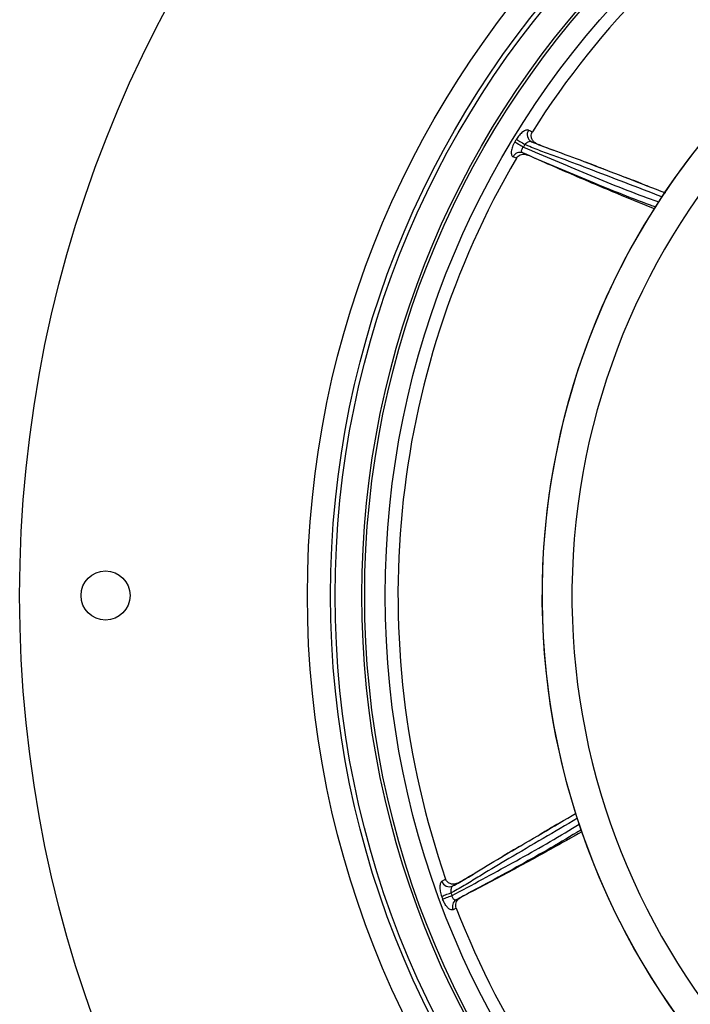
# Model space of a CAD drawing. Header units: millimetres. Extents: x 4154 to 8719, y 3932 to 8497.
# Tile 2 of 8: x 4154 to 5383, y 5465 to 7269. Entities that reach past the tile are written whole.
import ezdxf

# ---------------------------------------------------------------- set-up
doc = ezdxf.new("R2010")
doc.units = ezdxf.units.MM
doc.header["$LTSCALE"] = 5

msp = doc.modelspace()

# ---------------------------------------------------------------- linework, layer by layer
at = {"color": 7, "linetype": 'Continuous', "lineweight": 25}
for p, q in [((5102.1, 7042), (5092.2, 7045.9)), ((5076.1, 7025.3), (5084.7, 7021.4)), ((5064.5, 7015.8), (5058.5, 7018.3)), ((4928.1, 5690.5), (4934.8, 5694.4)), ((4957.3, 5687.1), (4948, 5681.7)), ((4954.1, 5656.3), (4962.5, 5660.7)), ((4954.3, 5641.3), (4948.6, 5638.2))]:
    msp.add_line(p, q, dxfattribs=at)
at = {"color": 7, "linetype": 'Continuous', "lineweight": 25, "flags": 128}
for points in [[(5061.7, 7045.6), (5062.9, 7044.9), (5064.4, 7044), (5066.2, 7042.9), (5068.3, 7041.6), (5070.5, 7040.3), (5072.8, 7038.9), (5075.1, 7037.5), (5077.4, 7036.1)], [(5064.5, 7050.3), (5065.7, 7049.5), (5067.2, 7048.6), (5069, 7047.5), (5071.1, 7046.3), (5073.3, 7044.9), (5075.6, 7043.5), (5077.9, 7042.1), (5080.2, 7040.7)], [(4927.4, 5662.8), (4928.7, 5663.3), (4930.3, 5663.9), (4932.3, 5664.7), (4934.6, 5665.5), (4937, 5666.4), (4939.6, 5667.3), (4942.1, 5668.2), (4944.6, 5669.1)], [(4929.2, 5657.7), (4930.5, 5658.2), (4932.2, 5658.8), (4934.2, 5659.5), (4936.4, 5660.4), (4938.9, 5661.3), (4941.4, 5662.2), (4944, 5663.2), (4946.5, 5664.1)]]:
    msp.add_lwpolyline(points, dxfattribs=at)
at = {"color": 7, "linetype": 'Continuous', "lineweight": 25}
for centre, radius in [((6436.4, 6214.1), 2282.5), ((6436.4, 6214.1), 1755), ((6436.4, 6214.1), 1712.5), ((6436.4, 6214.1), 1704.2), ((6436.4, 6214.1), 1655.1), ((6436.4, 6214.1), 1650), ((6436.4, 6214.1), 1612.3), ((4311.4, 6214.1), 45)]:
    msp.add_circle(centre, radius, dxfattribs=at)
for centre, radius, start, end in [((6436.4, 6214.1), 1589, 98.2747, 147.6633), ((6436.4, 6214.1), 1325, 282.3243, 257.6757), ((6436.4, 6214.1), 1325, 280.7659, 167.5), ((6436.4, 6214.1), 1270, 282.1369, 257.8631), ((5098.9, 7058.9), 14.7, 146.8563, 242.5982), ((6436.4, 6214.1), 1606.6, 148.64, 148.8345), ((6436.4, 6214.1), 1588.3, 148.64, 148.8345), ((5071.1, 7012.1), 14.1, 69.2533, 153.8743), ((6436.4, 6214.1), 1589, 149.7032, 199.0919), ((6436.4, 6214.1), 1325, 167.5, 259.2341), ((4942, 5695.1), 14.7, 198.2853, 294.0267), ((6436.4, 6214.1), 1588.3, 200.0685, 200.2631), ((6436.4, 6214.1), 1606.6, 200.0685, 200.2631), ((4961.3, 5644.3), 14.1, 120.6817, 205.3032), ((6436.4, 6214.1), 1589, 201.1318, 250.5205)]:
    msp.add_arc(centre, radius, start, end, dxfattribs=at)
for points, knots in [([(5086.6, 7066.9), (5086, 7067.2), (5085.3, 7067.3), (5083.7, 7067.3), (5082.9, 7067.1), (5081.1, 7066.6), (5080.1, 7066.1), (5078.2, 7065.1), (5077.2, 7064.4), (5075.2, 7062.9), (5074.1, 7062), (5072.1, 7060.1), (5071.1, 7059), (5069.1, 7056.7), (5068.1, 7055.5), (5066.2, 7053), (5065.4, 7051.6), (5064.5, 7050.3)], [0, 0, 0, 0, 0.125, 0.125, 0.25, 0.25, 0.375, 0.375, 0.5, 0.5, 0.625, 0.625, 0.75, 0.75, 0.875, 0.875, 1, 1, 1, 1]), ([(5102.1, 7042), (5100.3, 7043), (5096.8, 7044.9), (5093.1, 7049.8), (5091.5, 7055.2), (5091.9, 7060.3), (5093.3, 7062.9), (5093.9, 7064.1)], [0, 0, 0, 0, 0.22567, 0.451801, 0.663836, 0.854184, 1, 1, 1, 1]), ([(5061.7, 7045.6), (5060.8, 7044.1), (5060, 7042.6), (5058.5, 7039.6), (5057.8, 7038.1), (5056.7, 7035.1), (5056.3, 7033.6), (5055.5, 7030.8), (5055.3, 7029.4), (5055.1, 7027.5), (5055, 7026.9), (5055, 7025.7), (5055, 7025.1), (5055.1, 7023.5), (5055.3, 7022.5), (5055.9, 7020.9), (5056.3, 7020.1), (5057.3, 7019), (5057.8, 7018.6), (5058.5, 7018.3)], [0, 0, 0, 0, 0.125, 0.125, 0.25, 0.25, 0.375, 0.375, 0.5, 0.5, 0.5625, 0.5625, 0.625, 0.625, 0.75, 0.75, 0.875, 0.875, 1, 1, 1, 1]), ([(5092.2, 7045.9), (5091.9, 7046), (5090.9, 7046.3), (5088.7, 7046.2), (5085.8, 7045.2), (5082.8, 7043.3), (5081, 7041.6), (5080.2, 7040.7)], [0, 0, 0, 0, 0.096679, 0.323166, 0.552057, 0.778059, 1, 1, 1, 1]), ([(5092.2, 7045.9), (5101.1, 7042.2), (5119.1, 7034.8), (5156, 7022), (5228.7, 6994.1), (5292.4, 6969.6), (5337.6, 6952.2)], [0, 0, 0, 0, 0.110762, 0.221576, 0.446418, 1, 1, 1, 1]), ([(5102.1, 7042), (5107.4, 7039.9), (5117.5, 7035.9), (5127.7, 7032.1), (5132.6, 7030.2)], [0, 0, 0, 0, 0.5195237, 1, 1, 1, 1]), ([(5064.5, 7015.8), (5065.4, 7017.1), (5067.3, 7019.6), (5071.6, 7022.1), (5076.6, 7023.2), (5081.1, 7022.8), (5083.8, 7021.8), (5084.7, 7021.4)], [0, 0, 0, 0, 0.2072598, 0.4141437, 0.6307667, 0.867078, 1, 1, 1, 1]), ([(5076.1, 7025.3), (5075.6, 7025.6), (5074.5, 7026.3), (5073.9, 7028.4), (5074.2, 7030.9), (5075.5, 7033.7), (5076.8, 7035.3), (5077.4, 7036.1)], [0, 0, 0, 0, 0.20869, 0.413622, 0.615446, 0.818251, 1, 1, 1, 1]), ([(5319.6, 6926), (5316.6, 6927.1), (5273.9, 6942.6), (5192.5, 6975.3), (5114.9, 7008.6), (5076.1, 7025.3)], [0, 0, 0, 0, 0.0362406, 0.5179257, 1, 1, 1, 1]), ([(5317.6, 6922.7), (5297.4, 6930.9), (5248.3, 6950.9), (5170.6, 6983.7), (5113.4, 7008.8), (5084.7, 7021.4)], [0, 0, 0, 0, 0.258134, 0.629053, 1, 1, 1, 1]), ([(5226.3, 6994.8), (5225.4, 6995.2), (5223.4, 6995.9), (5218.8, 6997.7), (5210.4, 7001.1), (5200.9, 7004.8), (5193.7, 7007.5), (5191.6, 7008.3)], [0, 0, 0, 0, 0.120705, 0.26998, 0.434732, 0.834446, 1, 1, 1, 1]), ([(5306, 6964.3), (5304.7, 6964.8), (5299.8, 6966.6), (5287.8, 6971.3), (5274.9, 6976.5), (5266.7, 6979.6), (5264.5, 6980.5)], [0, 0, 0, 0, 0.121701, 0.45028, 0.851453, 1, 1, 1, 1]), ([(4948, 5681.7), (4956.5, 5686.4), (4973.4, 5695.8), (5006.5, 5716.8), (5073.7, 5756.2), (5132.5, 5790.7), (5174.3, 5815.2)], [0, 0, 0, 0, 0.110762, 0.221576, 0.446417, 1, 1, 1, 1]), ([(5145.2, 5798.1), (5143.9, 5797.3), (5139.4, 5794.7), (5128.3, 5788.2), (5116.2, 5781.4), (5108.7, 5776.9), (5106.6, 5775.7)], [0, 0, 0, 0, 0.1217, 0.450279, 0.851452, 1, 1, 1, 1]), ([(5183.3, 5784.7), (5180.7, 5783.1), (5142, 5759.4), (5065.8, 5716.1), (4991.3, 5676.3), (4954.1, 5656.3)], [0, 0, 0, 0, 0.035402, 0.517506, 1, 1, 1, 1]), ([(5184.7, 5781), (5165.8, 5770.4), (5119.6, 5744.5), (5045.6, 5704.3), (4990.2, 5675.2), (4962.5, 5660.7)], [0, 0, 0, 0, 0.2573563, 0.6286644, 1, 1, 1, 1]), ([(5071.6, 5754.8), (5070.7, 5754.3), (5068.9, 5753.2), (5064.6, 5750.7), (5056.7, 5746.2), (5047.9, 5741.2), (5041.3, 5737.2), (5039.4, 5736.1)], [0, 0, 0, 0, 0.120705, 0.269979, 0.43473, 0.834443, 1, 1, 1, 1]), ([(4957.3, 5687.1), (4962.2, 5689.9), (4971.6, 5695.3), (4981, 5700.9), (4985.5, 5703.6)], [0, 0, 0, 0, 0.519522, 1, 1, 1, 1]), ([(4928.1, 5690.5), (4927.5, 5690.2), (4927, 5689.7), (4926, 5688.4), (4925.6, 5687.7), (4924.9, 5685.9), (4924.7, 5684.9), (4924.3, 5682.8), (4924.2, 5681.6), (4924.1, 5679), (4924.2, 5677.7), (4924.4, 5674.9), (4924.6, 5673.4), (4925.1, 5670.4), (4925.5, 5668.9), (4926.3, 5665.9), (4926.8, 5664.4), (4927.4, 5662.8)], [0, 0, 0, 0, 0.125, 0.125, 0.25, 0.25, 0.375, 0.375, 0.5, 0.5, 0.625, 0.625, 0.75, 0.75, 0.875, 0.875, 1, 1, 1, 1]), ([(4957.3, 5687.1), (4955.4, 5686.3), (4951.6, 5684.7), (4945.6, 5684.9), (4940.3, 5687), (4936.6, 5690.5), (4935.4, 5693.2), (4934.8, 5694.4)], [0, 0, 0, 0, 0.225671, 0.451803, 0.663837, 0.854183, 1, 1, 1, 1]), ([(4948, 5681.7), (4947.7, 5681.6), (4946.9, 5681), (4945.6, 5679.2), (4944.6, 5676.3), (4944.2, 5672.8), (4944.5, 5670.3), (4944.6, 5669.1)], [0, 0, 0, 0, 0.096684, 0.323165, 0.55206, 0.778063, 1, 1, 1, 1]), ([(4948.6, 5638.2), (4947.4, 5637.9), (4945.2, 5637.2), (4940.7, 5639.6), (4936.2, 5644.3), (4932.2, 5650.6), (4930.2, 5655.5), (4929.2, 5657.7)], [0, 0, 0, 0, 0.205573, 0.411522, 0.616316, 0.82057, 1, 1, 1, 1]), ([(4954.1, 5656.3), (4953.5, 5656.1), (4952.3, 5655.7), (4950.3, 5656.5), (4948.5, 5658.4), (4947.2, 5661), (4946.7, 5663.1), (4946.5, 5664.1)], [0, 0, 0, 0, 0.208688, 0.413621, 0.615444, 0.81825, 1, 1, 1, 1]), ([(4954.3, 5641.3), (4953.9, 5642.8), (4953, 5645.9), (4953.8, 5650.8), (4956.1, 5655.4), (4959.2, 5658.7), (4961.6, 5660.1), (4962.5, 5660.7)], [0, 0, 0, 0, 0.207255, 0.414139, 0.63076, 0.867074, 1, 1, 1, 1])]:
    msp.add_open_spline(points, degree=3, knots=knots, dxfattribs=at)
msp.add_open_spline([(5086.6, 7066.9), (5089, 7066), (5091.5, 7065), (5093.9, 7064.1)], degree=3, dxfattribs=at)
at = {"color": 8, "linetype": 'Continuous', "lineweight": 25}
for points, knots in [([(5331.2, 6944.7), (5286, 6962.1), (5222.4, 6986.5), (5149.7, 7014.3), (5112.7, 7027.3), (5092.7, 7035.2), (5082, 7039.9), (5080.2, 7040.7)], [0, 0, 0, 0, 0.540733, 0.759508, 0.869046, 0.978533, 1, 1, 1, 1]), ([(5077.4, 7036.1), (5116.1, 7019.5), (5193.5, 6986.2), (5276.3, 6953.1), (5320.6, 6937), (5325.3, 6935.4)], [0, 0, 0, 0, 0.472477, 0.945145, 1, 1, 1, 1]), ([(5176.4, 5805.7), (5134.5, 5781.1), (5075.7, 5746.6), (5008.6, 5707.1), (4975.4, 5686.2), (4956.7, 5675.5), (4946.3, 5670), (4944.6, 5669.1)], [0, 0, 0, 0, 0.541206, 0.759755, 0.869181, 0.978555, 1, 1, 1, 1]), ([(4946.5, 5664.1), (4983.6, 5684), (5057.9, 5723.8), (5135.4, 5767.8), (5175.4, 5792.4), (5179.5, 5794.9)], [0, 0, 0, 0, 0.472888, 0.945967, 1, 1, 1, 1])]:
    msp.add_open_spline(points, degree=3, knots=knots, dxfattribs=at)

doc.saveas('drawing.dxf')
